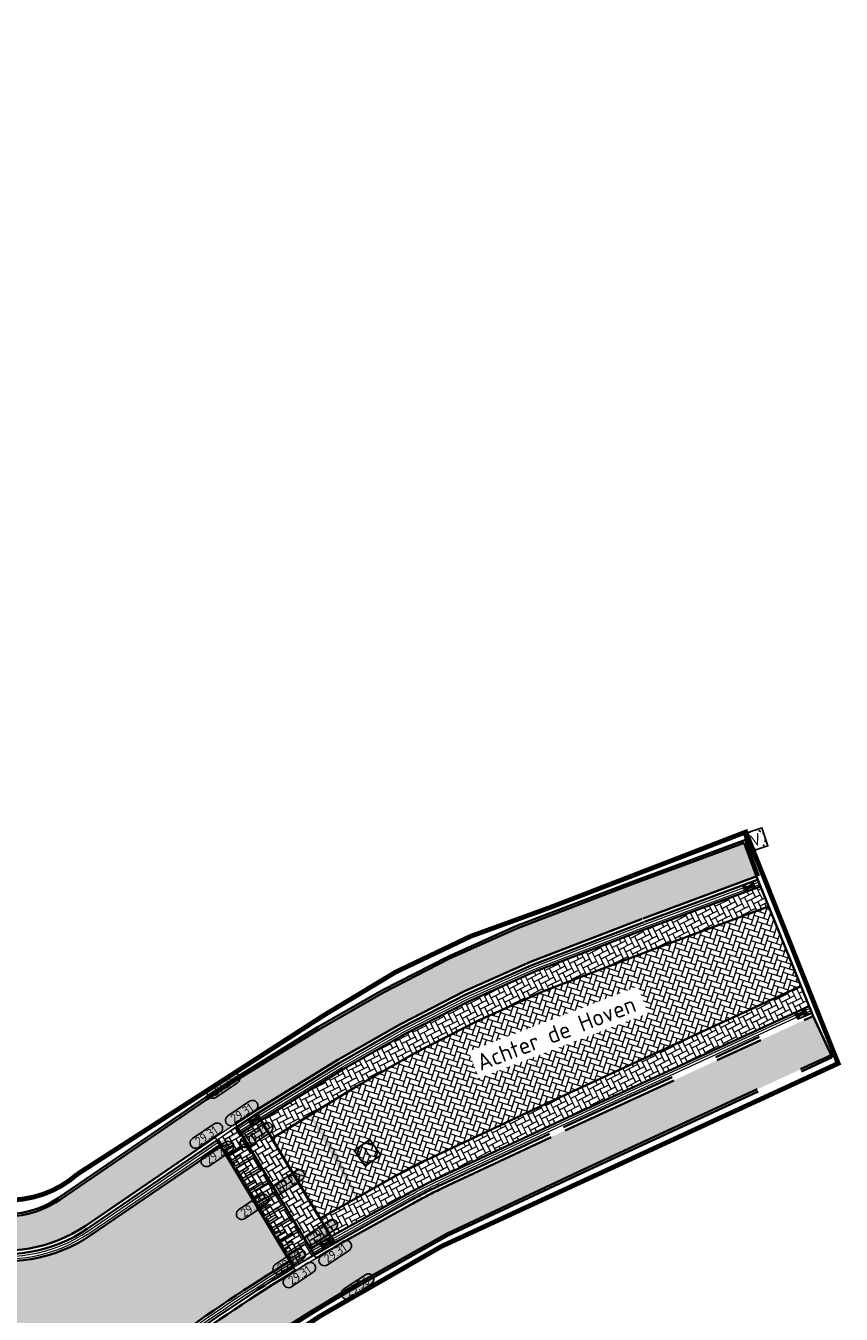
# Model space of a CAD drawing. Header units: metres. Extents: x 199937 to 201628, y 374508 to 375260.
# Tile 182 of 183: x 201497 to 201531, y 374861 to 374915. Entities that reach past the tile are written whole.
import ezdxf
from ezdxf.enums import TextEntityAlignment as Align

# ---------------------------------------------------------------- set-up
doc = ezdxf.new("R2010")
doc.units = ezdxf.units.M
doc.set_wipeout_variables(frame=1)
for name, pattern in [('HIDDENX2', [0.75, 0.5, -0.25]), ('VH-OPSLUITBAND_100X200', [16, 8, -2, 4, -2]), ('VH-OPSLUITBAND_150X250', [24, 16, -2, 4, -2]), ('VH-TROTTOIRBAND_130-150', [15, 5, -2, 2, -2, 2, -2]), ('XX-PROJECTGRENS', [18, 12, -3, 0, -3])]:
    doc.linetypes.add(name, pattern=pattern)
for name, color, linetype, lineweight in [('031___CL_DREMPEL TALUD', 250, 'Continuous', 18), ('B-WE-RI-VWA_RIOOLPUT_VALPUT-S', 20, 'Continuous', 25), ('N-WE-RI-ITR_RIOOLPUT-S', 84, 'Continuous', 25), ('N-WE-RI-KOLK-S', 7, 'Continuous', 25), ('N-WE-VH-DREMPEL-G', 30, 'Continuous', 35), ('N-WE-VH-DWARSHELLING-S', 7, 'Continuous', 25), ('N-WE-VH-GOOT-G', 170, 'Continuous', 35), ('N-WE-VH-KANTOPSLUITING_OPSLUITBAND_100X200-G', 150, 'VH-OPSLUITBAND_100X200', 35), ('N-WE-VH-KANTOPSLUITING_OPSLUITBAND_150X250-G', 150, 'VH-OPSLUITBAND_150X250', 35), ('N-WE-VH-KANTOPSLUITING_TROTTOIRBAND_130 150-G', 210, 'VH-TROTTOIRBAND_130-150', 35), ('N-WE-VH-KANTOPSLUITING_VERLOOPBAND-S', 251, 'Continuous', 25), ('N-WE-VH-KANTVERHARDING_STREKLAAG-G', 60, 'Continuous', 18), ('N-WE-VH-VERHARDING_BETONSTRAATSTEEN-G', 252, 'Continuous', 35), ('N-WE-VH-VERHARDING_TEGEL-A', 252, 'Continuous', 18), ('N-WE-VH-VERHARDING_TEGEL-G', 252, 'Continuous', 35), ('N-WE-VW-MARKERING-V', 7, 'Continuous', 18), ('X-XX-AL-HOOGTELABEL-S', 7, 'Continuous', 25), ('X-XX-AL-T35', 50, 'Continuous', 35)]:
    doc.layers.add(name, color=color, linetype=linetype, lineweight=lineweight)
doc.layers.add('N-WE-KG-GRENS_PROJECT-G', color=7, linetype='XX-PROJECTGRENS', lineweight=35, transparency=0.45)
doc.layers.add('N-WE-VH-VERHARDING_BETONSTRAATSTEEN_HEIDE-A', color=7, linetype='Continuous', lineweight=0, true_color=0x986657)
doc.layers.add('N-WE-VH-VERHARDING_BETONSTRAATSTEEN_ROOD-A', color=7, linetype='Continuous', lineweight=0, true_color=0xa92c0a)
doc.styles.add('NLCS-ISO', font='NLCS-ISO.ttf')
doc.styles.add('NLCS-ISO-ANNOTATIEF-T18', font='NLCS-ISO.ttf', dxfattribs={"height": 1.8})
doc.styles.add('NLCS-ISO-M200-T35', font='NLCS-ISO.ttf', dxfattribs={"height": 0.7000000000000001})
pattern_1 = [(117.0052503, (0, 0), (-0.282457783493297, 0.09174748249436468), [0.63, -0.21]), (27.00525030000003, (-0.3742052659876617, -0.1907103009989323), (-0.282457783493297, 0.09174748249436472), [0.63, -0.21])]

# ---------------------------------------------------------------- blocks, each defined once
blk = doc.blocks.new('SVH-VERLOOPBAND_TROTTOIRBAND 130 150X250 HD_OPSLUITBAND 150X250 HD_L1000_LINKS-MM')
at = {"linetype": 'Continuous', "lineweight": 0}
blk.add_lwpolyline([(0, 0), (-1000, 1.13686837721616e-13), (-1000, 150.0000000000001), (0, 150)], close=True, dxfattribs=at)
blk.add_lwpolyline([(0, 20), (-100, 20), (-900, 1.13686837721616e-13)], dxfattribs=at)
blk = doc.blocks.new('SVH-VERLOOPBAND_TROTTOIRBAND 130 150X250 HD_OPSLUITBAND 150X250 HD_L1000_RECHTS-MM')
at = {"linetype": 'Continuous', "lineweight": 0}
blk.add_lwpolyline([(0, 0), (1000, 1.13686837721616e-13), (1000, 150.0000000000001), (0, 150)], close=True, dxfattribs=at)
blk.add_lwpolyline([(0, 20), (100, 20), (900, 1.13686837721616e-13)], dxfattribs=at)
blk = doc.blocks.new('*U283')
h = blk.add_hatch(color=253)
h.dxf.hatch_style = 1
edge = h.paths.add_edge_path()
edge.add_line((2.726055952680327, 1.132202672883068), (-2.726055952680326, 1.132202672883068))
edge.add_arc((-2.726055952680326, 0), 1.132202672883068, 90, 270)
edge.add_line((-2.726055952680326, -1.132202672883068), (2.726055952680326, -1.132202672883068))
edge.add_arc((2.726055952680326, 3.697785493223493e-32), 1.132202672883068, 270, 450)
blk.add_lwpolyline([(2.726055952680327, 1.132202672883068), (-2.726055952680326, 1.132202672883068, 0.9999999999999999), (-2.726055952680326, -1.132202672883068), (2.726055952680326, -1.132202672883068, 0.9999999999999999)], format="xyb", close=True)
at = {"style": 'NLCS-ISO-ANNOTATIEF-T18'}
blk.add_attdef('HGT', text='', height=1.8, dxfattribs=at).set_placement((-0.002853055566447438, -0.0004570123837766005), align=Align.MIDDLE_CENTER)
blk = doc.blocks.new('*U274')
at = {"flags": 128}
for points in [[(-2.74999999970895, -0.0999999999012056), (-2.74999999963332, -0.4999999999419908)], [(-2.649999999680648, -0.4999999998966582), (-2.749999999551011, -0.4999999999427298)], [(-2.649999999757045, -0.09999999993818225), (-2.649999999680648, -0.4999999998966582)], [(-2.649999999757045, -0.09999999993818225), (-2.449999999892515, -0.09999999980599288)], [(-2.449999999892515, -0.09999999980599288), (-2.449999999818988, -0.9999999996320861)], [(-2.349999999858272, -0.0999999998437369), (-2.349999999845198, -0.9999999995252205)], [(-2.349999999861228, -0.100000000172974), (-2.149999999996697, -0.1000000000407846)], [(-2.149999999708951, -0.09999999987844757), (-2.14999999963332, -0.4999999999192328)], [(-2.049999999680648, -0.4999999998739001), (-2.149999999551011, -0.4999999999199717)], [(-2.049999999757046, -0.09999999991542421), (-2.049999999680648, -0.4999999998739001)], [(-2.049999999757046, -0.09999999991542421), (-1.849999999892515, -0.09999999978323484)], [(-1.849999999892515, -0.09999999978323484), (-1.849999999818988, -0.9999999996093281)], [(-1.749999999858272, -0.09999999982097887), (-1.749999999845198, -0.9999999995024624)], [(-1.749999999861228, -0.100000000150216), (-1.549999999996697, -0.1000000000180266)], [(-1.54999999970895, -0.09999999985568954), (-1.54999999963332, -0.4999999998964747)], [(-1.449999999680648, -0.4999999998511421), (-1.549999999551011, -0.4999999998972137)], [(-1.449999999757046, -0.09999999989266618), (-1.449999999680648, -0.4999999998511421)], [(-1.449999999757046, -0.09999999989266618), (-1.249999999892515, -0.09999999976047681)], [(-1.249999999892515, -0.09999999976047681), (-1.249999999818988, -0.99999999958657)], [(-1.149999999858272, -0.09999999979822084), (-1.149999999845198, -0.9999999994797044)], [(-1.149999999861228, -0.1000000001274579), (-0.9499999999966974, -0.09999999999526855)], [(-0.9499999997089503, -0.09999999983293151), (-0.9499999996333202, -0.4999999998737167)], [(-0.849999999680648, -0.4999999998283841), (-0.9499999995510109, -0.4999999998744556)], [(-0.8499999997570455, -0.09999999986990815), (-0.6499999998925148, -0.09999999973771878)], [(-0.8499999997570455, -0.09999999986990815), (-0.849999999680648, -0.4999999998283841)], [(-0.6499999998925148, -0.09999999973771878), (-0.6499999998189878, -0.999999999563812)], [(-0.5499999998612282, -0.1000000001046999), (-0.3499999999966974, -0.09999999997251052)], [(-0.5499999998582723, -0.09999999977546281), (-0.5499999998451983, -0.9999999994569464)], [(-0.3499999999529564, -0.09999999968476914), (-0.3499999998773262, -0.4999999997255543)], [(-0.249999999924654, -0.4999999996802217), (-0.3499999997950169, -0.4999999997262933)], [(-0.2500000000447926, -0.1000000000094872), (-0.05000000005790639, -0.1000000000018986)], [(-0.2500000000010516, -0.09999999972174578), (-0.249999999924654, -0.4999999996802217)], [(-0.05000000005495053, -0.09999999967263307), (-0.04999999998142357, -0.9999999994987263)], [(0.04999999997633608, -0.1000000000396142), (0.2499999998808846, -0.1000000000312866)], [(0.04999999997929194, -0.0999999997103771), (0.04999999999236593, -0.9999999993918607)], [(0.249999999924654, -0.09999999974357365), (0.2500000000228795, -0.4999999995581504)], [(0.3500000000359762, -0.4999999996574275), (0.2500000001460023, -0.4999999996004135)], [(0.3499999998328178, -0.1000000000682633), (0.5499999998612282, -0.1000000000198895)], [(0.3499999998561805, -0.09999999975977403), (0.3500000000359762, -0.4999999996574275)], [(0.549999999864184, -0.09999999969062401), (0.549999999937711, -0.9999999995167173)], [(0.6499999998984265, -0.09999999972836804), (0.6499999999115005, -0.9999999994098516)], [(0.6499999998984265, -0.09999999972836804), (0.849999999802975, -0.09999999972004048)], [(0.8499999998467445, -0.09999999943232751), (0.8499999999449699, -0.4999999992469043)], [(0.9499999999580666, -0.4999999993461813), (0.8500000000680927, -0.4999999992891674)], [(0.9499999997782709, -0.09999999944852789), (0.9499999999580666, -0.4999999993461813)], [(0.9499999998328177, -0.0999999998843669), (1.149999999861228, -0.09999999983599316)], [(1.149999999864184, -0.09999999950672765), (1.149999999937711, -0.9999999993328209)], [(1.249999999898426, -0.09999999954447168), (1.449999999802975, -0.09999999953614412)], [(1.249999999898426, -0.09999999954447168), (1.2499999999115, -0.9999999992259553)], [(1.449999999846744, -0.09999999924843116), (1.44999999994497, -0.499999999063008)], [(1.549999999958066, -0.499999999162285), (1.450000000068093, -0.499999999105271)], [(1.549999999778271, -0.09999999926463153), (1.549999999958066, -0.499999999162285)], [(1.549999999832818, -0.09999999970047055), (1.749999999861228, -0.0999999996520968)], [(1.749999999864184, -0.0999999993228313), (1.749999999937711, -0.9999999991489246)], [(1.849999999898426, -0.09999999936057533), (2.049999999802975, -0.09999999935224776)], [(1.849999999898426, -0.09999999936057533), (1.8499999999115, -0.9999999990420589)], [(2.049999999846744, -0.0999999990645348), (2.04999999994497, -0.4999999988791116)], [(2.149999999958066, -0.4999999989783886), (2.050000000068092, -0.4999999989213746)], [(2.149999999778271, -0.09999999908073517), (2.149999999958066, -0.4999999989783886)], [(2.149999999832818, -0.09999999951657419), (2.349999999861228, -0.09999999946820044)], [(2.349999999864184, -0.09999999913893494), (2.349999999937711, -0.9999999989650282)], [(2.449999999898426, -0.09999999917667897), (2.649999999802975, -0.09999999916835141)], [(2.449999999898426, -0.09999999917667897), (2.4499999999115, -0.9999999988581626)], [(2.649999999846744, -0.09999999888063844), (2.64999999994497, -0.4999999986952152)], [(2.749999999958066, -0.4999999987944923), (2.650000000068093, -0.4999999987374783)], [(2.749999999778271, -0.09999999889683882), (2.749999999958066, -0.4999999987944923)], [(-2.449999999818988, -0.9999999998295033), (-2.349999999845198, -0.9999999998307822)], [(-1.849999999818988, -0.9999999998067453), (-1.749999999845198, -0.9999999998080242)], [(-1.249999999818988, -0.9999999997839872), (-1.149999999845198, -0.9999999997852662)], [(-0.6499999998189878, -0.9999999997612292), (-0.5499999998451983, -0.9999999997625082)], [(-0.04999999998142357, -0.9999999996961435), (0.04999999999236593, -0.9999999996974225)], [(0.549999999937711, -0.9999999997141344), (0.6499999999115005, -0.9999999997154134)], [(1.149999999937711, -0.9999999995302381), (1.2499999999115, -0.9999999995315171)], [(1.749999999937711, -0.9999999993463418), (1.8499999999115, -0.9999999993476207)], [(2.349999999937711, -0.9999999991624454), (2.4499999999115, -0.9999999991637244)]]:
    blk.add_lwpolyline(points, dxfattribs=at)
blk = doc.blocks.new('SRI-PUT_INSPECTIE-SO')
at = {"lineweight": -3, "flags": 128}
blk.add_lwpolyline([(-1.999999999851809, -2.000000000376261), (2.000000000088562, -2.000000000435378), (2.000000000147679, 1.999999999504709), (-2.00000000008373, 1.999999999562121)], close=True, dxfattribs=at)
at = {"lineweight": -3, "ltscale": 1.5}
blk.add_circle((0, -7.105427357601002e-14), 1.999999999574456, dxfattribs=at)
at = {"ltscale": 0.1, "style": 'NLCS-ISO'}
blk.add_text('I', height=2.5, dxfattribs=at).set_placement((-0.002795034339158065, -0.007140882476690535), align=Align.MIDDLE_CENTER)
blk = doc.blocks.new('SRI-PUT_VALPUT-SO')
at = {"lineweight": -3, "flags": 128}
blk.add_lwpolyline([(-1.999999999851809, -2.00000000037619), (2.000000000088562, -2.000000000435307), (2.000000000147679, 1.99999999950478), (-2.00000000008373, 1.999999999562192)], close=True, dxfattribs=at)
at = {"linetype": 'HIDDENX2', "lineweight": -3, "ltscale": 0.25}
blk.add_circle((0, 0), 1.999999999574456, dxfattribs=at)
at = {"ltscale": 0.1, "style": 'NLCS-ISO'}
blk.add_text('V', height=2.5, dxfattribs=at).set_placement((-0.002795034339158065, -0.007140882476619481), align=Align.MIDDLE_CENTER)
blk = doc.blocks.new('*U593')
blk.add_solid([(0, 0), (2.883405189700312, 0.25), (5.766810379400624, 0)])
blk = doc.blocks.new('*U594')
blk.add_solid([(0, 0), (0, -0.25), (1.799999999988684, 0)])
blk = doc.blocks.new('*U595')
blk.add_solid([(0, 0), (0, 0.25), (1.49999999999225, 0)])
blk = doc.blocks.new('N-SRI-KOLK_STRAAT_450X300-SO')
h = blk.add_hatch(color=256)
h.dxf.hatch_style = 1
h.paths.add_polyline_path([(-7.127631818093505e-14, 0.7499999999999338), (-1.125000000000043, 1.49999999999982), (-1.125000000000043, 4.75175454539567e-14)])
h.paths.add_polyline_path([(1.1249999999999, 4.75175454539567e-14), (1.1249999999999, 1.49999999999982), (-7.122080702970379e-14, 0.7499999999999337)])
for p, q in [((-1.125000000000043, 4.75175454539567e-14), (1.1249999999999, 1.49999999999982)), ((1.1249999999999, 4.75175454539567e-14), (-1.125000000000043, 1.49999999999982))]:
    blk.add_line(p, q)
at = {"flags": 128}
blk.add_lwpolyline([(-1.125000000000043, 4.75175454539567e-14), (1.1249999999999, 4.75175454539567e-14), (1.1249999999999, 1.49999999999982), (-1.125000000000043, 1.49999999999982)], close=True, dxfattribs=at)

msp = doc.modelspace()

# ---------------------------------------------------------------- hatches: boundary and pattern name
at = {"layer": 'N-WE-VH-VERHARDING_BETONSTRAATSTEEN_HEIDE-A', "true_color": 0x986657}
h = msp.add_hatch(dxfattribs=at)
h.set_pattern_fill('AVH-HEI_BSS_KEIFRMT_KEPER-SO', color=25, scale=2, angle=117.0052503, pattern_type=2)
h.set_pattern_definition(pattern_1)
h.paths.add_polyline_path([(201506.777687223, 374869.209320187), (201507.2421004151, 374868.4384526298), (201510.6851543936, 374870.5589408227), (201513.2630328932, 374872.0314189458), (201515.8712107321, 374873.3672225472), (201518.5689043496, 374874.5738123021), (201523.2298237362, 374876.3603974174), (201527.9964751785, 374878.1257741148), (201527.657227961, 374878.9598726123), (201522.9124626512, 374877.2026016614), (201518.2238544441, 374875.4054030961), (201515.482077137, 374874.1790961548), (201512.8344823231, 374872.8231047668), (201510.2257092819, 374871.3329797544)])
h = msp.add_hatch(dxfattribs=at)
h.set_pattern_fill('AVH-HEI_BSS_KEIFRMT_KEPER-SO', color=25, scale=2, angle=117.0052503, pattern_type=2)
h.set_pattern_definition(pattern_1)
edge = h.paths.add_edge_path()
edge.add_line((201509.2534543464, 374865.0998577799), (201509.7159251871, 374864.332214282))
edge.add_line((201509.7159251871, 374864.332214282), (201512.9048861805, 374866.1182270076))
edge.add_arc((201522.815816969, 374848.4020352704), 20.29999996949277, 115.1416162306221, 119.22386391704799, ccw=False)
edge.add_line((201514.1912186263, 374866.7788223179), (201519.3075181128, 374869.1800052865))
edge.add_line((201519.3075181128, 374869.1800052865), (201529.6877800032, 374873.9674059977))
edge.add_line((201529.6877800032, 374873.9674059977), (201529.3483454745, 374874.8019650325))
edge.add_line((201529.3483454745, 374874.8019650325), (201518.9680835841, 374870.0145643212))
edge.add_line((201518.9680835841, 374870.0145643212), (201513.8088472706, 374867.5935567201))
edge.add_arc((201522.8158169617, 374848.4020352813), 21.19999995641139, 115.1416162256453, 119.2238639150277)
edge.add_line((201512.4654853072, 374866.9036739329), (201509.2534543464, 374865.0998577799))
h = msp.add_hatch(dxfattribs=at)
h.set_pattern_fill('AVH-HEI_BSS_KEIFRMT_KEPER-SO', color=25, scale=2, angle=301, pattern_type=2)
h.set_pattern_definition([(301, (201501.3477848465, 374865.5425511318), (0.288163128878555, -0.07184713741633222), [0.63, -0.21]), (211, (201501.7077951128, 374865.7588671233), (0.2881631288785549, -0.07184713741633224), [0.63, -0.21])])
edge = h.paths.add_edge_path()
edge.add_line((201506.7776872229, 374869.209320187), (201505.9503622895, 374868.671154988))
edge.add_line((201505.9503622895, 374868.671154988), (201508.8531834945, 374863.826427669))
edge.add_arc((201531.9203999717, 374825.4683983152), 44.75974633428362, 119.74108019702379, 121.0212723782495, ccw=False)
edge.add_line((201509.7159251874, 374864.3322142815), (201506.7776872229, 374869.209320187))
at = {"layer": 'N-WE-VH-VERHARDING_BETONSTRAATSTEEN_ROOD-A'}
h = msp.add_hatch(dxfattribs=at)
h.set_pattern_fill('AVH-ROO_BSS_KEIFRMT_KEPER-SO', color=36, scale=2, angle=72.0052503, pattern_type=2)
h.set_pattern_definition([(72.0052503, (0, 0), (-0.1348525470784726, 0.2646030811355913), [0.6299999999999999, -0.21]), (342.0052503, (-0.3994556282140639, 0.1297505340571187), (-0.1348525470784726, 0.2646030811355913), [0.63, -0.21])])
edge = h.paths.add_edge_path()
edge.add_line((201509.2534543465, 374865.0998577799), (201512.4654853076, 374866.9036739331))
edge.add_arc((201522.8158169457, 374848.4020353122), 21.19999992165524, 115.1416162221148, 119.22386391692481, ccw=False)
edge.add_line((201513.8088472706, 374867.5935567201), (201518.9278652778, 374869.9960155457))
edge.add_line((201518.9278652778, 374869.9960155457), (201529.3483454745, 374874.8019650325))
edge.add_line((201529.3483454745, 374874.8019650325), (201527.9964751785, 374878.1257741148))
edge.add_line((201527.9964751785, 374878.1257741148), (201523.2298237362, 374876.3603974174))
edge.add_line((201523.2298237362, 374876.3603974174), (201518.5689043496, 374874.5738123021))
edge.add_line((201518.5689043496, 374874.5738123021), (201515.8712107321, 374873.3672225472))
edge.add_line((201515.8712107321, 374873.3672225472), (201513.2630328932, 374872.0314189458))
edge.add_line((201513.2630328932, 374872.0314189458), (201510.6851543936, 374870.5589408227))
edge.add_line((201510.6851543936, 374870.5589408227), (201507.2421004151, 374868.4384526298))
edge.add_line((201507.2421004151, 374868.4384526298), (201509.2534543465, 374865.0998577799))
h = msp.add_hatch(dxfattribs=at)
h.set_pattern_fill('AVH-ROO_BSS_KEIFRMT_KEPER-SO', color=36, scale=2, angle=301, pattern_type=2)
h.set_pattern_definition([(301, (201109.114271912, 374903.0265801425), (0.288163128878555, -0.07184713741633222), [0.63, -0.21]), (211, (201109.4742821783, 374903.242896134), (0.2881631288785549, -0.07184713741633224), [0.63, -0.21])])
h.paths.add_polyline_path([(201509.0072699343, 374863.5706635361), (201508.1534796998, 374863.0500614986), (201504.9519682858, 374868.3651793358), (201505.7840211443, 374868.9208516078)])
h = msp.add_hatch(dxfattribs=at)
h.set_pattern_fill('AVH-ROO_BSS_KEIFRMT_KEPER-SO', color=36, scale=2, angle=-19.74167357, pattern_type=2)
h.set_pattern_definition([(340.25832643, (201380.8364444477, 375114.1943056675), (0.2685910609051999, 0.1267234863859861), [0.6299999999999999, -0.21]), (250.25832643, (201380.9783120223, 375114.5896202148), (0.2685910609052, 0.126723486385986), [0.6299999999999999, -0.21])])
edge = h.paths.add_edge_path()
edge.add_line((201507.9956885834, 374863.3119320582), (201505.1054497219, 374868.1067331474))
edge.add_line((201505.1054497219, 374868.1067331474), (201499.6950040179, 374864.4147148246))
edge.add_line((201499.6950040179, 374864.4147148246), (201499.6874682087, 374864.4095724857))
edge.add_arc((201496.1364254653, 374869.6134263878), 6.299999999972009, 205.4530051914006, 304.3091229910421, ccw=False)
edge.add_line((201490.4479154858, 374866.9058713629), (201485.4933009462, 374864.5476278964))
edge.add_line((201485.4933009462, 374864.5476278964), (201487.4499156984, 374860.4368259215))
edge.add_arc((201481.761405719, 374857.7292708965), 6.299999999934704, -50.40628703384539, 25.4530051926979, ccw=False)
edge.add_line((201485.7766441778, 374852.874596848), (201489.2776825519, 374848.7045064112))
edge.add_line((201489.2776825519, 374848.7045064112), (201498.8698415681, 374856.7511096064))
edge.add_arc((201547.2651336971, 374799.0624131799), 75.29999997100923, 121.43336395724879, 129.993429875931, ccw=False)
at = {"layer": 'N-WE-VH-VERHARDING_TEGEL-A'}
h = msp.add_hatch(dxfattribs=at)
h.set_pattern_fill('AVH-TEGEL_300X300_HALFST-SO', color=256, scale=5, angle=207.54, pattern_type=2)
h.set_pattern_definition([(207.54, (201526.9710910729, 374880.7851961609), (-0.1966513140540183, -0.271713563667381), [0.3, -0.3]), (297.54, (201526.9710910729, 374880.7851961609), (0.266006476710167, 0.1387103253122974), [])])
h.paths.add_polyline_path([(201512.6202070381, 374873.2189476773), (201515.2875103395, 374874.5850329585), (201518.0513294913, 374875.8211984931), (201522.7537821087, 374877.6237037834), (201527.4920496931, 374879.3785682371), (201526.9710910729, 374880.7851961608), (201522.2248469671, 374879.0273775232), (201517.4762463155, 374877.2071831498), (201514.6389543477, 374875.9381556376), (201511.9059560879, 374874.5384240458), (201509.2302448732, 374873.0100641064), (201505.8041970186, 374870.8982912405), (201504.5373791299, 374870.0798394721), (201498.3760945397, 374865.8754583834, -0.2190782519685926), (201495.0781645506, 374865.317948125), (201494.7370264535, 374863.9332694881, 0.2132372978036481), (201499.4338222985, 374864.7812763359), (201505.3672528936, 374868.8301727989), (201506.6048233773, 374869.6297287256), (201509.995986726, 374871.7199992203)])
h = msp.add_hatch(dxfattribs=at)
h.set_pattern_fill('AVH-TEGEL_300X300_HALFST-SO', color=256, scale=5, angle=29.18063153, pattern_type=2)
h.set_pattern_definition([(29.18063153, (201499.1590564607, 374856.4063564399), (0.1887914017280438, 0.2772324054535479), [0.3, -0.3]), (119.18063153, (201499.1590564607, 374856.4063564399), (-0.2619260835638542, -0.1462693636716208), [])])
edge = h.paths.add_edge_path()
edge.add_arc((201522.9529529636, 374848.1349996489), 20.14999995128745, 115.1416162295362, 119.2238639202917)
edge.add_line((201513.1152556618, 374865.7202835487), (201510.0714852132, 374864.0175136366))
edge.add_line((201510.0714852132, 374864.0175136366), (201509.9844806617, 374863.9675393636))
edge.add_arc((201547.2651337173, 374799.0624131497), 74.85000000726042, 119.872494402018, 129.993429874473)
edge.add_line((201499.1590564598, 374856.4063564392), (201500.315916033, 374855.027343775))
edge.add_arc((201547.265133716, 374799.0624131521), 73.05000000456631, 119.87249440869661, 129.9934298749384, ccw=False)
edge.add_line((201510.8810093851, 374862.406694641), (201510.9591788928, 374862.4515941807))
edge.add_line((201510.9591788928, 374862.4515941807), (201514.5648008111, 374864.4686794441))
edge.add_line((201514.5648008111, 374864.4686794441), (201520.2566502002, 374867.1399796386))
edge.add_line((201520.2566502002, 374867.1399796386), (201530.617597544, 374871.9184724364))
edge.add_line((201530.617597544, 374871.9184724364), (201529.8637458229, 374873.5530083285))
edge.add_line((201529.8637458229, 374873.5530083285), (201519.4973445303, 374868.7720001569))
edge.add_line((201519.4973445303, 374868.7720001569), (201514.3920831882, 374866.375997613))
at = {"layer": 'N-WE-VW-MARKERING-V'}
h = msp.add_hatch(color=256, dxfattribs=at)
h.dxf.hatch_style = 1
h.paths.add_polyline_path([(201508.1534604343, 374863.0500506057), (201504.9519682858, 374868.3651793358), (201505.0350379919, 374868.4206566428), (201505.0971939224, 374868.3168520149), (201505.4666271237, 374868.5394189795), (201505.875456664, 374868.7690801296), (201505.9197053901, 374868.6956328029), (201505.1487980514, 374868.2311956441), (201505.252006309, 374868.059882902), (201505.5946317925, 374868.266299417), (201505.6462359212, 374868.1806430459), (201505.3036104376, 374867.974226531), (201505.4068186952, 374867.8029137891), (201506.1777260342, 374868.267350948), (201506.229330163, 374868.1816945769), (201505.4584228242, 374867.7172574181), (201505.5616310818, 374867.5459446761), (201505.9042565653, 374867.752361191), (201505.955860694, 374867.66670482), (201505.6132352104, 374867.460288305), (201505.7164434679, 374867.288975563), (201506.487350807, 374867.753412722), (201506.5389549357, 374867.6677563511), (201505.768047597, 374867.2033191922), (201505.8712558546, 374867.0320064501), (201506.2138813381, 374867.2384229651), (201506.2654854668, 374867.1527665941), (201505.9228599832, 374866.9463500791), (201506.0260682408, 374866.7750373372), (201506.7969755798, 374867.2394744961), (201506.8485797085, 374867.1538181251), (201506.0776723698, 374866.6893809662), (201506.1808806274, 374866.5180682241), (201506.5235061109, 374866.7244847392), (201506.5751102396, 374866.6388283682), (201506.232484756, 374866.4324118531), (201506.3356930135, 374866.2610991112), (201507.1066003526, 374866.7255362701), (201507.1582044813, 374866.6398798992), (201506.3872971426, 374866.1754427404), (201506.4905054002, 374866.0041299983), (201506.8331308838, 374866.2105465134), (201506.8847350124, 374866.1248901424), (201506.5421095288, 374865.9184736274), (201506.6453177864, 374865.7471608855), (201507.4162251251, 374866.2115980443), (201507.4678292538, 374866.1259416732), (201506.6969219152, 374865.6615045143), (201506.8001301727, 374865.4901917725), (201507.1427556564, 374865.6966082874), (201507.1943597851, 374865.6109519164), (201506.8517343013, 374865.4045354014), (201506.954942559, 374865.2332226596), (201507.7258498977, 374865.6976598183), (201507.7774540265, 374865.6120034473), (201507.0065466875, 374865.1475662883), (201507.109754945, 374864.9762535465), (201507.452380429, 374865.1826700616), (201507.5039845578, 374865.0970136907), (201507.1613590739, 374864.8905971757), (201507.2645673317, 374864.7192844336), (201508.0354746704, 374865.1837215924), (201508.0870787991, 374865.0980652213), (201507.3161714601, 374864.6336280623), (201507.4193797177, 374864.4623153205), (201507.7620052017, 374864.6687318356), (201507.8136093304, 374864.5830754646), (201507.4709838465, 374864.3766589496), (201507.5741921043, 374864.2053462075), (201508.345099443, 374864.6697833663), (201508.3967035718, 374864.5841269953), (201507.6257962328, 374864.1196898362), (201507.7290044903, 374863.9483770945), (201508.0716299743, 374864.1547936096), (201508.1232341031, 374864.0691372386), (201507.7806086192, 374863.8627207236), (201507.8838168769, 374863.6914079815), (201508.6547242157, 374864.1558451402), (201508.7063283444, 374864.0701887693), (201507.9354210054, 374863.6057516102), (201508.038629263, 374863.4344388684), (201508.381254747, 374863.6408553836), (201508.4328588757, 374863.5551990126), (201508.0902333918, 374863.3487824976), (201508.1934416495, 374863.1774697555), (201508.9643489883, 374863.6419069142), (201509.0072699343, 374863.5706635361)])

# ---------------------------------------------------------------- linework, layer by layer
at = {"layer": 'N-WE-KG-GRENS_PROJECT-G', "const_width": 0.2}
msp.add_lwpolyline([(201439.4621770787, 374979.5261280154), (201492.1790662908, 374868.6795140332, 0.5255248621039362), (201499.1173922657, 374866.9516391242), (201509.4342357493, 374873.5955944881, -0.07291616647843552), (201518.823211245, 374878.069786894), (201527.0470906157, 374881.2399231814), (201530.9059065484, 374871.5719258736), (201514.3318403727, 374863.9328418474, 0.05342277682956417), (201499.7170420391, 374854.1030272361), (201477.6041772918, 374835.5521316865), (201435.0933453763, 374796.7361576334)], format="xyb", dxfattribs=at)
at = {"layer": 'N-WE-VH-DREMPEL-G'}
for points in [[(201506.6243841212, 374869.4637840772), (201509.8712508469, 374864.0743931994)], [(201505.7788529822, 374868.9294301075), (201509.0072699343, 374863.5706635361)], [(201504.9515193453, 374868.3648705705), (201508.1505041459, 374863.0549576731)], [(201505.0031998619, 374868.2790874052), (201508.1534604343, 374863.0500506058)], [(201505.859763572, 374868.7951286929), (201509.0072699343, 374863.5706635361)]]:
    msp.add_lwpolyline(points, dxfattribs=at)
at = {"layer": 'N-WE-VH-GOOT-G'}
msp.add_lwpolyline([(201505.9378869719, 374868.663095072), (201506.845011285, 374869.2491599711), (201510.2257092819, 374871.3329797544), (201512.8344823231, 374872.8231047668), (201515.482077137, 374874.1790961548), (201518.2238544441, 374875.4054030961), (201522.9124626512, 374877.2026016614), (201527.6483372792, 374878.95657986)], dxfattribs=at)
for points in [[(201508.8523799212, 374863.8277614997, -0.003490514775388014), (201509.7603484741, 374864.3577505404), (201509.8495617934, 374864.4089935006), (201512.9048861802, 374866.1182270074, -0.01781404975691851), (201514.1912186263, 374866.7788223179), (201519.3075181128, 374869.1800052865), (201529.6877800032, 374873.9674059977)], [(201490.4479154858, 374866.9058713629, 0.4602453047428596), (201499.6874682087, 374864.4095724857), (201505.1054497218, 374868.1067331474)], [(201489.3019929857, 374848.7246008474), (201498.8698415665, 374856.7511096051, -0.01720387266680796), (201502.9507162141, 374859.9419860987, -0.02015088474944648), (201507.9956885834, 374863.3119320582, -0.02009214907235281)]]:
    msp.add_lwpolyline(points, format="xyb", dxfattribs=at)
at = {"layer": 'N-WE-VH-KANTOPSLUITING_OPSLUITBAND_100X200-G'}
for points in [[(201372.6944187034, 375138.4530409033), (201383.5114138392, 375115.5553921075), (201392.737723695, 375096.0001828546), (201411.7129548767, 375055.9811305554), (201419.2288683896, 375040.1956392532), (201430.1214003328, 375017.2586251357, -0.04435671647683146), (201433.8907078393, 375006.1190703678, -0.03323589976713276), (201435.5721802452, 374995.4284070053, -0.004665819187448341), (201435.9979677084, 374989.9989301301, 0.09410088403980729), (201438.1946044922, 374981.6263775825), (201464.8747045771, 374925.5705712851), (201472.5020402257, 374909.4963627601), (201492.5097070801, 374867.4604200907, 0.4602461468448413), (201498.3760945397, 374865.8754583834), (201504.5373791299, 374870.0798394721), (201505.8041970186, 374870.8982912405), (201509.2302448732, 374873.0100641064), (201511.9059560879, 374874.5384240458), (201514.6389543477, 374875.9381556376), (201517.4762463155, 374877.2071831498), (201522.2248469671, 374879.0273775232), (201526.9710910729, 374880.7851961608), (201527.4920496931, 374879.3785682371)], [(201372.784837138, 375138.4957551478), (201383.6018322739, 375115.5981063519), (201392.8281220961, 375096.0429395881), (201411.8032777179, 375056.0240466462), (201419.3191783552, 375040.2385823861), (201430.212341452, 375017.3002392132, -0.04436492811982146), (201433.9880764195, 375006.1418724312, -0.03323852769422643), (201435.6717882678, 374995.4372529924, -0.004665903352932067), (201436.0977302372, 374990.005817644, 0.0941008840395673), (201438.284898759, 374981.669353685), (201464.9650242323, 374925.6134940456), (201472.5923597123, 374909.5392858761), (201492.6000010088, 374867.5033969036, 0.4602461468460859), (201498.3197287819, 374865.958059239), (201504.4820542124, 374870.1631505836), (201505.7508219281, 374870.9828620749), (201509.1791954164, 374873.0960684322), (201511.8583393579, 374874.626389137), (201514.5957172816, 374876.0283638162), (201517.4379074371, 374877.2995821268), (201522.1895846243, 374879.1209557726), (201527.0301356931, 374880.9137019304), (201527.5858248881, 374879.4132988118)], [(201354.4711253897, 374635.5437827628), (201322.4843430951, 374701.9610366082, -0.3770926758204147), (201324.2607280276, 374708.3205235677), (201349.9268229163, 374725.0337018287, 0.03086709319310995), (201364.972746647, 374736.2107439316), (201404.9020720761, 374769.8858837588, 0.0115299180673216), (201418.7154571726, 374782.0652230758), (201437.23200691, 374799.1654488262, -0.002620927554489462), (201470.1070218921, 374829.3656317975, -0.008043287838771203), (201490.7480674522, 374847.0008350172), (201500.315916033, 374855.027343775, -0.04418964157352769), (201510.8810093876, 374862.4066946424), (201510.9591788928, 374862.4515941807), (201514.5648008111, 374864.4686794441), (201520.2566502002, 374867.1399796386), (201530.617597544, 374871.9184724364)], [(201354.5612212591, 374635.5871732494), (201322.5744389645, 374702.0044270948, -0.3770926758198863), (201324.3152961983, 374708.236724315), (201349.981391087, 374724.9499025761, 0.03086709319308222), (201365.0372167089, 374736.1343004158), (201404.9665010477, 374769.8094055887, 0.01152988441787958), (201418.7833038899, 374781.9917600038), (201437.299947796, 374799.0920727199, -0.002620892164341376), (201470.1737437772, 374829.2911420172, -0.008043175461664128), (201490.8120664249, 374846.9239958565), (201500.3801860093, 374854.9507319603, -0.04418964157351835), (201510.9308165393, 374862.3199810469), (201511.0084952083, 374862.3645986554), (201514.6105128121, 374864.3796675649), (201520.2988338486, 374867.049311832), (201530.6594781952, 374871.8276648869)]]:
    msp.add_lwpolyline(points, format="xyb", dxfattribs=at)
at = {"layer": 'N-WE-VH-KANTOPSLUITING_OPSLUITBAND_150X250-G', "linetype": 'Continuous'}
for points in [[(201490.7187969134, 374867.0348025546, 0.4602608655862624), (201499.5186255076, 374864.6575487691), (201504.952134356, 374868.3652902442)], [(201490.8542378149, 374867.0992677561, 0.4602452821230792), (201499.4338222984, 374864.7812763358), (201499.4342041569, 374864.7815369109), (201504.874379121, 374868.4938420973)], [(201489.4706400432, 374848.4744950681), (201499.0626514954, 374856.5212741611, -0.03736130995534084), (201508.1505041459, 374863.0549576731, -0.03729936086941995)], [(201489.5661550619, 374848.3591039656), (201499.1590564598, 374856.4063564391, -0.01720387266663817), (201503.2155434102, 374859.5781639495, -0.0200777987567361), (201508.2117050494, 374862.9165610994, -0.0200777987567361)]]:
    msp.add_lwpolyline(points, format="xyb", dxfattribs=at)
at = {"layer": 'N-WE-VH-KANTOPSLUITING_TROTTOIRBAND_130 150-G'}
for points in [[(201505.7004756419, 374869.0453338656), (201506.6048233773, 374869.6297287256), (201509.995986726, 374871.7199992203), (201512.6202070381, 374873.2189476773), (201515.2875103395, 374874.5850329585), (201518.0513294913, 374875.8211984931), (201522.7537821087, 374877.6237037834), (201527.4920496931, 374879.3785682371)], [(201505.7837338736, 374868.9206660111), (201506.6848860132, 374869.5028724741), (201510.0725609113, 374871.5909927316), (201512.6916321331, 374873.0870000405), (201515.3523659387, 374874.4497206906), (201518.1088378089, 374875.6826000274), (201522.8066756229, 374877.4833364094), (201527.5441455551, 374879.2379054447)]]:
    msp.add_lwpolyline(points, dxfattribs=at)
for points in [[(201509.0072699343, 374863.5706635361), (201509.99751074, 374864.1480069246), (201513.0513531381, 374865.8564113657, -0.01781404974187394), (201514.3186757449, 374866.5072441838), (201519.4340690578, 374868.9080018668), (201529.8009248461, 374873.6892196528)], [(201509.0682698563, 374863.4326088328, -0.003543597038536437), (201509.9844806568, 374863.9675393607), (201510.0714852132, 374864.0175136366), (201513.1245866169, 374865.7255035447, -0.01781404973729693), (201514.3824043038, 374866.3714551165), (201519.4973445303, 374868.7720001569), (201529.8637458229, 374873.5530083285)]]:
    msp.add_lwpolyline(points, format="xyb", dxfattribs=at)
at = {"layer": 'N-WE-VH-KANTVERHARDING_STREKLAAG-G'}
for points in [[(201505.8351182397, 374868.8348090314), (201506.7382611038, 374869.4183016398), (201510.1236103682, 374871.5049884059), (201512.7392488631, 374872.9990349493), (201515.3956030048, 374874.359512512), (201518.1471766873, 374875.5902010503), (201522.8419379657, 374877.3897581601), (201527.5788761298, 374879.1441302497)], [(201505.8865026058, 374868.7489520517), (201506.7916361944, 374869.3337308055), (201510.174659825, 374871.4189840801), (201512.7868655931, 374872.9110698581), (201515.4388400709, 374874.2693043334), (201518.1855155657, 374875.4978020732), (201522.8772003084, 374877.2961799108), (201527.6136067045, 374879.0503550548)]]:
    msp.add_lwpolyline(points, dxfattribs=at)
for points in [[(201508.9039852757, 374863.7421030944, -0.00348822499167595), (201509.8101556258, 374864.2710369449), (201509.8988781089, 374864.3219979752), (201512.9537084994, 374866.0309551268, -0.01781404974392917), (201514.2337043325, 374866.6882962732), (201519.3497017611, 374869.0893374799), (201529.7296606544, 374873.8765984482)], [(201508.9555906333, 374863.6564446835, -0.003485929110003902), (201509.8599627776, 374864.1843233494), (201509.9481944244, 374864.2350024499), (201513.0025308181, 374865.9436832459, -0.01781404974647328), (201514.2761900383, 374866.5977702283), (201519.3918854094, 374868.9986696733), (201529.7715413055, 374873.7857908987)], [(201490.6285031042, 374866.9918254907), (201490.6285033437, 374866.9918249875, 0.4602555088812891), (201499.5749064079, 374864.5748900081), (201505.0025593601, 374868.278650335)], [(201490.538209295, 374866.9488484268), (201490.5382094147, 374866.9488481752, 0.4602503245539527), (201499.6311873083, 374864.4922312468), (201505.0540045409, 374868.1926917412)], [(201489.3662629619, 374848.6479890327), (201498.9341115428, 374856.6744977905, -0.01720387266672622), (201503.0095667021, 374859.8611367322, -0.02014875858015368), (201508.0472937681, 374863.2262739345, -0.02008897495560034)], [(201489.4305329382, 374848.5713772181), (201498.9983815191, 374856.5978859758, -0.01720387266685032), (201503.0684171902, 374859.7802873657, -0.02014662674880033), (201508.0988989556, 374863.1406158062, -0.02008579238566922)]]:
    msp.add_lwpolyline(points, format="xyb", dxfattribs=at)
at = {"layer": 'N-WE-VH-VERHARDING_BETONSTRAATSTEEN-G'}
for points in [[(201507.2421004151, 374868.4384526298), (201510.6851543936, 374870.5589408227), (201513.2630328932, 374872.0314189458), (201515.8712107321, 374873.3672225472), (201518.5689043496, 374874.5738123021), (201523.2298237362, 374876.3603974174), (201527.9964751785, 374878.1257741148)], [(201507.2421004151, 374868.4384526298), (201509.2534543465, 374865.0998577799)]]:
    msp.add_lwpolyline(points, dxfattribs=at)
msp.add_lwpolyline([(201509.2534543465, 374865.0998577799), (201512.4654853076, 374866.9036739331, -0.01781404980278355), (201513.8088472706, 374867.5935567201), (201518.9278652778, 374869.9960155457), (201529.3483454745, 374874.8019650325)], format="xyb", dxfattribs=at)
at = {"layer": 'N-WE-VH-VERHARDING_TEGEL-G'}
for points in [[(201527.5441455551, 374879.2379054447), (201527.4920496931, 374879.3785682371)], [(201527.5441455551, 374879.2379054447), (201529.8009248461, 374873.6892196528)], [(201529.8009248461, 374873.6892196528), (201529.8637458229, 374873.5530083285)], [(201529.8637458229, 374873.5530083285), (201530.6594781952, 374871.8276648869)]]:
    msp.add_lwpolyline(points, dxfattribs=at)

# ---------------------------------------------------------------- block references
at = {"layer": '031___CL_DREMPEL TALUD', "rotation": 121.0670815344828}
msp.add_blockref('*U274', (201506.5854634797, 374865.6527285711), dxfattribs=at)
at = {"layer": 'B-WE-RI-VWA_RIOOLPUT_VALPUT-S', "xscale": 0.2, "yscale": 0.2, "zscale": 0.2, "rotation": 18.2301806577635}
msp.add_blockref('SRI-PUT_VALPUT-SO', (201527.4632592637, 374880.9126197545, 29.11020317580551), dxfattribs=at)
at = {"layer": 'N-WE-RI-ITR_RIOOLPUT-S', "xscale": 0.2, "yscale": 0.2, "zscale": 0.2, "rotation": 215.3525025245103}
msp.add_blockref('SRI-PUT_INSPECTIE-SO', (201511.2356621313, 374867.8406687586), dxfattribs=at)
at = {"layer": 'N-WE-RI-KOLK-S', "xscale": 0.2, "yscale": 0.2, "zscale": 0.2}
for p, rotation in [((201527.126630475, 374879.0832745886), 200.3226108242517), ((201529.4191158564, 374873.5131284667), 24.75926049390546), ((201506.4278795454, 374869.3368285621), 212.8652493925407), ((201509.5912386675, 374863.9111367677), 30.24361033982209)]:
    msp.add_blockref('N-SRI-KOLK_STRAAT_450X300-SO', p, dxfattribs=dict(at, rotation=rotation))
at = {"layer": 'N-WE-VH-DWARSHELLING-S'}
for name, p, rotation in [('*U595', (201507.3459877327, 374871.8486316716), 301.6491588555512), ('*U593', (201508.3701624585, 374870.1892439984), 299.223863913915), ('*U594', (201512.2841552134, 374863.1928228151), 119.2238639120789)]:
    msp.add_blockref(name, p, dxfattribs=dict(at, rotation=rotation))
at = {"layer": 'N-WE-VH-KANTOPSLUITING_VERLOOPBAND-S', "xscale": 0.001, "yscale": 0.001, "zscale": 0.001}
for name, p, rotation in [('SVH-VERLOOPBAND_TROTTOIRBAND 130 150X250 HD_OPSLUITBAND 150X250 HD_L1000_LINKS-MM', (201505.7837338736, 374868.9206660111), 33.73660057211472), ('SVH-VERLOOPBAND_TROTTOIRBAND 130 150X250 HD_OPSLUITBAND 150X250 HD_L1000_RECHTS-MM', (201509.0070678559, 374863.5709989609), 211.0670815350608)]:
    msp.add_blockref(name, p, dxfattribs=dict(at, rotation=rotation))
at = {"layer": 'X-XX-AL-HOOGTELABEL-S', "xscale": 0.2, "yscale": 0.2, "zscale": 0.2, "rotation": 33.72664932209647}
for p, values in [((201505.2198366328, 374870.6435886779), {'HGT': '29.34'}), ((201505.9843432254, 374869.4984136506), {'HGT': '29.31'}), ((201504.502269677, 374868.5545747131), {'HGT': '29.31'}), ((201506.5983627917, 374868.5786571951), {'HGT': '29.21'}), ((201504.960063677, 374867.7908175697), {'HGT': '29.29'}), ((201507.9193789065, 374866.5998715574), {'HGT': '29.28'}), ((201506.4351798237, 374865.5812013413), {'HGT': '29.36'}), ((201509.304225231, 374864.5254729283), {'HGT': '29.21'}), ((201509.8879765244, 374863.6510561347), {'HGT': '29.31'}), ((201507.963330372, 374863.2921434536), {'HGT': '29.29'}), ((201508.3933620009, 374862.7333932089), {'HGT': '29.31'}), ((201510.8193988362, 374862.2558535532), {'HGT': '29.36'})]:
    msp.add_blockref('*U283', p, dxfattribs=at).add_auto_attribs(values)

# ---------------------------------------------------------------- next in the draw order: wipeouts: each hides what was drawn before it
msp.add_wipeout([(201515.89263900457, 374870.9606092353), (201522.95181059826, 374873.66647257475), (201522.5256978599, 374874.77813364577), (201515.4665262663, 374872.07227030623)]).dxf.layer = 'X-XX-AL-T35'

# ---------------------------------------------------------------- next in the draw order: texts
at = {"layer": 'X-XX-AL-T35', "style": 'NLCS-ISO-M200-T35'}
msp.add_text('Achter de Hoven', height=0.7000000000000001, rotation=20.97241466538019, dxfattribs=at).set_placement((201515.9681659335, 374871.2525095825))

doc.saveas('drawing.dxf')
